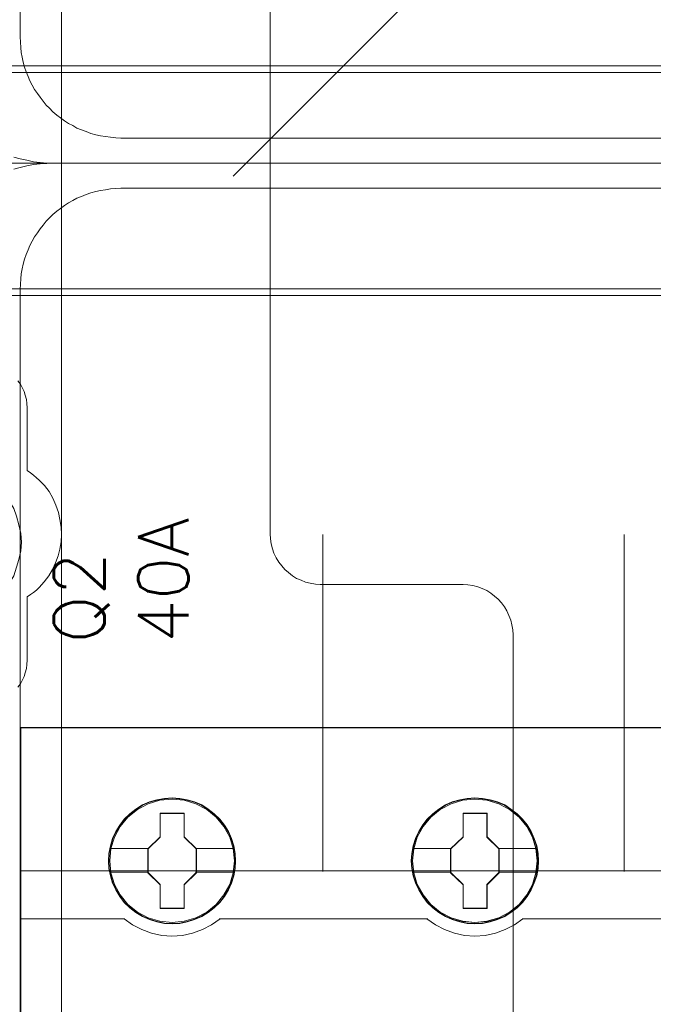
# Model space of a CAD drawing. Header units: millimetres. Extents: x 12819 to 17524, y -4386 to -1138.
# Tile 34 of 94: x 13068.14 to 13071.9, y -4211.56 to -4205.71. Entities that reach past the tile are written whole.
import ezdxf

# ---------------------------------------------------------------- set-up
doc = ezdxf.new("R2010")
doc.units = ezdxf.units.MM
doc.layers.get('0').update_dxf_attribs({"lineweight": 15})
for name, color, linetype, lineweight in [('30', 7, 'Continuous', 15), ('45', 7, 'Continuous', 15), ('5', 7, 'Continuous', 15), ('50', 7, 'Continuous', 15), ('60', 7, 'Continuous', 15)]:
    doc.layers.add(name, color=color, linetype=linetype, lineweight=lineweight)
doc.styles.get("Standard").update_dxf_attribs({"font": 'romans.shx', "width": 0.7, "oblique": 15})

# ---------------------------------------------------------------- blocks, each defined once
blk = doc.blocks.new('*U361')
at = {"layer": '5', "color": 7}
for points in [[(50.626053, -386.339993), (50.626053, -323.251474), (50.626053, -298.745591), (50.626053, -173.236429), (50.626053, -148.781921), (50.626053, -78.80915), (50.626053, -73.723024), (51.244753, -73.723024), (63.824993, -73.723024), (64.443693, -73.723024), (64.443693, -78.80915), (64.443693, -78.80915), (64.443693, -386.339993)], [(64.444011, -386.341156), (64.444011, -78.809169), (64.444011, -73.723024), (63.825252, -73.723024), (63.825252, -73.723024), (51.243807, -73.723024), (50.625047, -73.723024), (50.625047, -78.809169), (50.625047, -148.782201), (50.625047, -173.236799), (50.625047, -298.746429), (50.625047, -323.252402), (50.625047, -386.341156)], [(61.918671, -256.977976), (62.021801, -257.491783), (62.073366, -258.00559), (62.021801, -258.519396), (61.918671, -259.033203)], [(61.918671, -259.033203), (62.021801, -258.519396), (62.073366, -258.00559), (62.021801, -257.491783), (61.918671, -256.977976)], [(61.918671, -259.033203), (62.021801, -258.519396), (62.073366, -258.00559), (62.021801, -257.491783), (61.918671, -256.977976)]]:
    blk.add_lwpolyline(points, dxfattribs=at)
for points in [[(64.441749, -386.340811), (64.441749, -78.80939), (64.441749, -386.340811)], [(60.265975, -261.551393), (60.679093, -261.243081), (61.040571, -260.831998), (61.350409, -260.420916), (61.608608, -260.009833), (61.763527, -259.495979), (61.918446, -259.033511), (62.021726, -258.519658), (62.073366, -258.005804), (62.021726, -257.491951), (61.918446, -256.978097), (61.763527, -256.464244), (61.608608, -256.001776), (61.350409, -255.590693), (61.040571, -255.17961), (60.679093, -254.768527), (60.265975, -254.460215), (60.265975, -261.551393)]]:
    blk.add_lwpolyline(points, close=True, dxfattribs=at)
at = {"layer": '50', "color": 7}
blk.add_lwpolyline([(60.130251, -229.713175), (387.614136, -229.713175), (387.614136, -243.36617), (60.130251, -243.36617), (60.130251, -229.713175)], dxfattribs=at)
blk.add_lwpolyline([(60.541947, -230.123147), (387.204702, -230.123147), (387.204702, -242.953945), (60.541947, -242.953945), (60.541947, -230.123147)], close=True, dxfattribs=at)
blk = doc.blocks.new('*U362')
at = {"layer": '60', "color": 253}
blk.add_lwpolyline([(188.545501, -132.470777), (134.123575, -186.926533), (137.768579, -173.097304), (74.639145, -236.265982)], dxfattribs=at)
blk = doc.blocks.new('*U363')
at = {"layer": '50', "color": 7}
for points in [[(383.999269, -235.500099), (64.000731, -235.500099), (63.58073, -235.500099), (63.181729, -235.458064), (62.782729, -235.416029), (62.383728, -235.33196), (61.984727, -235.247891), (61.606727, -235.142804)], [(67.97014, -234.008879), (379.96686, -234.008879)], [(61.985145, -93.001856), (61.985145, -227.997848), (62.006145, -228.313112), (62.027145, -228.628375), (62.048145, -228.922622), (62.111145, -229.216868), (62.174145, -229.511114), (62.258145, -229.805361), (62.342145, -230.078589), (62.468145, -230.351818), (62.573145, -230.604029), (62.699144, -230.877258), (62.846144, -231.129469), (63.014144, -231.360662), (63.182144, -231.591856), (63.350144, -231.823049), (63.539144, -232.054243), (63.728144, -232.243401), (63.938143, -232.453577), (64.169143, -232.642735), (64.379143, -232.810876), (64.631143, -232.979017), (64.862143, -233.147158), (65.114142, -233.273263), (65.366142, -233.420386), (65.639142, -233.525474), (65.912142, -233.630562), (66.185141, -233.73565), (66.479141, -233.819721), (66.773141, -233.882773), (67.067141, -233.924808), (67.36114, -233.966844), (67.67614, -233.987861), (67.97014, -234.008879)]]:
    blk.add_lwpolyline(points, dxfattribs=at)
blk = doc.blocks.new('*U364')
at = {"layer": '30', "color": 7}
blk.add_lwpolyline([(76.841386, -213.482917), (76.841386, -235.500099), (50.011677, -235.500099), (50.011677, -208.507664)], dxfattribs=at)
blk.add_lwpolyline([(76.841386, -213.482917), (76.841386, -235.500099), (50.011677, -235.500099), (50.011677, -208.507664)], dxfattribs=at)
blk = doc.blocks.new('*U372')
at = {"layer": '50', "color": 7}
for points in [[(61.606727, -235.857393), (61.984727, -235.752306), (62.383728, -235.668237), (62.782729, -235.584168), (63.181729, -235.542133), (63.58073, -235.521116), (64.000731, -235.500099), (383.999269, -235.500099)], [(379.96686, -236.991318), (67.97014, -236.991318), (67.67614, -237.012336), (67.36114, -237.033354), (67.067141, -237.075389), (66.773141, -237.117424), (66.479141, -237.180477), (66.185141, -237.264547), (65.912142, -237.369635), (65.639142, -237.474723), (65.366142, -237.579811), (65.114142, -237.726934), (64.862143, -237.85304), (64.631143, -238.02118), (64.379143, -238.189321), (64.169143, -238.357462), (63.938143, -238.54662), (63.728144, -238.756796), (63.539144, -238.945954), (63.350144, -239.177148), (63.182144, -239.408341), (63.014144, -239.639535), (62.846144, -239.870729), (62.699144, -240.12294), (62.573145, -240.396168), (62.468145, -240.648379), (62.342145, -240.921608), (62.258145, -241.194837), (62.174145, -241.489083), (62.111145, -241.783329), (62.048145, -242.077576), (62.027145, -242.371822), (62.006145, -242.687086), (61.985145, -243.00235), (61.985145, -377.998341)], [(379.96686, -236.991318), (67.97014, -236.991318), (67.67614, -237.012337), (67.36114, -237.033356), (67.067141, -237.075394), (66.773141, -237.117431), (66.479141, -237.180488), (66.185141, -237.264563), (65.912142, -237.369657), (65.639142, -237.474751), (65.366142, -237.579845), (65.114142, -237.726976), (64.862143, -237.853089), (64.631143, -238.021239), (64.379143, -238.18939), (64.169143, -238.35754), (63.938143, -238.546709), (63.728144, -238.756897), (63.539144, -238.946066), (63.350144, -239.177273), (63.182144, -239.40848), (63.014144, -239.639687), (62.846144, -239.870893), (62.699144, -240.123119), (62.573145, -240.396363), (62.468145, -240.648589), (62.342145, -240.921833), (62.258145, -241.195077), (62.174145, -241.48934), (62.111145, -241.783604), (62.048145, -242.077867), (62.027145, -242.37213), (62.006145, -242.687412), (61.985145, -243.002694), (61.985145, -277.515554), (386.014855, -277.515554)], [(379.96686, -236.991318), (67.97014, -236.991318), (67.67614, -237.012337), (67.36114, -237.033356), (67.067141, -237.075394), (66.773141, -237.117431), (66.479141, -237.180488), (66.185141, -237.264563), (65.912142, -237.369657), (65.639142, -237.474751), (65.366142, -237.579845), (65.114142, -237.726976), (64.862143, -237.853089), (64.631143, -238.021239), (64.379143, -238.18939), (64.169143, -238.35754), (63.938143, -238.546709), (63.728144, -238.756897), (63.539144, -238.946066), (63.350144, -239.177273), (63.182144, -239.40848), (63.014144, -239.639687), (62.846144, -239.870893), (62.699144, -240.123119), (62.573145, -240.396363), (62.468145, -240.648589), (62.342145, -240.921833), (62.258145, -241.195077), (62.174145, -241.48934), (62.111145, -241.783604), (62.048145, -242.077867), (62.027145, -242.37213), (62.006145, -242.687412), (61.985145, -243.002694), (61.985145, -277.515554), (386.014855, -277.515554)], [(79.961787, -277.556101), (79.961787, -257.546274)], [(97.875092, -277.556101), (97.875092, -257.546274)]]:
    blk.add_lwpolyline(points, dxfattribs=at)
blk = doc.blocks.new('*U373')
at = {"layer": '30', "color": 7}
for points in [[(50.011677, -235.500099), (76.841386, -235.500099), (76.841386, -257.51728), (76.863763, -257.809942), (76.908516, -258.102604), (76.975646, -258.395266), (77.065153, -258.665416), (77.199414, -258.935565), (77.356051, -259.183202), (77.535065, -259.408327), (77.714079, -259.633451), (77.937846, -259.813551), (78.161613, -259.993651), (78.407757, -260.151238), (78.676278, -260.2638), (78.944799, -260.376362), (79.21332, -260.4439), (79.526594, -260.488925), (79.817492, -260.511437), (88.298275, -260.511437), (88.589173, -260.53395), (88.880071, -260.578974), (89.170968, -260.646512), (89.439489, -260.759074), (89.70801, -260.871636), (89.954154, -261.029224), (90.177921, -261.209323), (90.379312, -261.389423), (90.580703, -261.614547), (90.759717, -261.839672), (90.893977, -262.087309), (91.028237, -262.357458), (91.140121, -262.627608), (91.207251, -262.92027), (91.252005, -263.212932), (91.274382, -263.505594), (91.274382, -357.495097)], [(50.011677, -235.500099), (76.841386, -235.500099), (76.841386, -257.51728), (76.863763, -257.809942), (76.908516, -258.102604), (76.975646, -258.395266), (77.065153, -258.665416), (77.199414, -258.935565), (77.356051, -259.183202), (77.535065, -259.408327), (77.714079, -259.633451), (77.937846, -259.813551), (78.161613, -259.993651), (78.407757, -260.151238), (78.676278, -260.2638), (78.944799, -260.376362), (79.21332, -260.4439), (79.526594, -260.488925), (79.817492, -260.511437), (88.298275, -260.511437), (88.589173, -260.53395), (88.880071, -260.578974), (89.170968, -260.646512), (89.439489, -260.759074), (89.70801, -260.871636), (89.954154, -261.029224), (90.177921, -261.209323), (90.379312, -261.389423), (90.580703, -261.614547), (90.759717, -261.839672), (90.893977, -262.087309), (91.028237, -262.357458), (91.140121, -262.627608), (91.207251, -262.92027), (91.252005, -263.212932), (91.274382, -263.505594), (91.274382, -357.495097)], [(62.409866, -265.01477), (62.409866, -261.254622), (62.611269, -261.119527), (62.790294, -260.984432), (62.969319, -260.849337), (63.125966, -260.691726), (63.416881, -260.353988), (63.685418, -259.993734), (63.909199, -259.633481), (64.088224, -259.228195), (64.244871, -258.82291), (64.356761, -258.417625), (64.423895, -257.989823), (64.446273, -257.539506), (64.423895, -257.111705), (64.356761, -256.661388), (64.267249, -256.233587), (64.110602, -255.805785), (63.931577, -255.4005), (63.707796, -254.995215), (63.439259, -254.634961), (63.125966, -254.319739), (62.969319, -254.184644), (62.790294, -254.027033), (62.611269, -253.891938), (62.409866, -253.756843), (62.409866, -250.019211), (62.387488, -249.771536), (62.36511, -249.523862), (62.297976, -249.276188), (62.230842, -249.051029), (62.118951, -248.82587), (62.007061, -248.623228), (61.850414, -248.420585)], [(61.850414, -266.613396), (62.007061, -266.410753), (62.118951, -266.20811), (62.230842, -265.982952), (62.297976, -265.757793), (62.36511, -265.510119), (62.387488, -265.262444), (62.409866, -265.01477)]]:
    blk.add_lwpolyline(points, dxfattribs=at)
blk = doc.blocks.new('*U374')
at = {"layer": '45', "color": 7}
for points in [[(134.000293, -268.998482), (62.00098, -268.998482), (62.00098, -351.065128), (134.000293, -351.065128), (134.000293, -268.998482)], [(133.979934, -269.021008), (62.021338, -269.021008), (62.021338, -351.044855), (133.979934, -351.044855), (133.979934, -269.021008)], [(74.786179, -276.925887), (74.76379, -276.477772), (74.691025, -276.024125), (74.539897, -275.598138), (74.360783, -275.183217), (74.125696, -274.795957), (73.84583, -274.447423), (73.515589, -274.12655), (73.151763, -273.849936), (72.78234, -273.606515), (72.351347, -273.42395), (71.920354, -273.296707), (71.466971, -273.213723), (71.013589, -273.186061), (70.560206, -273.213723), (70.118019, -273.296707), (69.670233, -273.42395), (69.256032, -273.606515), (68.869817, -273.849936), (68.511589, -274.12655), (68.17575, -274.447423), (67.912676, -274.795957), (67.671992, -275.183217), (67.470489, -275.598138), (67.352945, -276.024125), (67.263388, -276.477772), (67.235401, -276.925887), (67.263388, -277.374003), (67.352945, -277.811053), (67.470489, -278.242572), (67.671992, -278.651961), (67.912676, -279.044753), (68.17575, -279.404352), (68.511589, -279.719692), (68.869817, -279.996307), (69.256032, -280.228663), (69.670233, -280.411228), (70.118019, -280.549535), (70.560206, -280.638052), (71.013589, -280.660181), (71.466971, -280.638052), (71.920354, -280.549535), (72.351347, -280.411228), (72.78234, -280.228663), (73.151763, -279.996307), (73.515589, -279.719692), (73.84583, -279.404352), (74.125696, -279.044753), (74.360783, -278.651961), (74.539897, -278.242572), (74.691025, -277.811053), (74.76379, -277.374003), (74.786179, -276.925887)], [(74.786179, -276.925887), (74.76379, -276.477772), (74.691025, -276.024125), (74.539897, -275.598138), (74.360783, -275.183217), (74.125696, -274.795957), (73.84583, -274.447423), (73.515589, -274.12655), (73.151763, -273.849936), (72.78234, -273.606515), (72.351347, -273.42395), (71.920354, -273.296707), (71.466971, -273.213723), (71.013589, -273.186061), (70.560206, -273.213723), (70.118019, -273.296707), (69.670233, -273.42395), (69.256032, -273.606515), (68.869817, -273.849936), (68.511589, -274.12655), (68.17575, -274.447423), (67.912676, -274.795957), (67.671992, -275.183217), (67.470489, -275.598138), (67.352945, -276.024125), (67.263388, -276.477772), (67.235401, -276.925887), (67.263388, -277.374003), (67.352945, -277.811053), (67.470489, -278.242572), (67.671992, -278.651961), (67.912676, -279.044753), (68.17575, -279.404352), (68.511589, -279.719692), (68.869817, -279.996307), (69.256032, -280.228663), (69.670233, -280.411228), (70.118019, -280.549535), (70.560206, -280.638052), (71.013589, -280.660181), (71.466971, -280.638052), (71.920354, -280.549535), (72.351347, -280.411228), (72.78234, -280.228663), (73.151763, -279.996307), (73.515589, -279.719692), (73.84583, -279.404352), (74.125696, -279.044753), (74.360783, -278.651961), (74.539897, -278.242572), (74.691025, -277.811053), (74.76379, -277.374003), (74.786179, -276.925887)], [(92.78318, -276.925887), (92.755197, -276.477772), (92.688039, -276.024125), (92.531337, -275.598138), (92.352248, -275.183217), (92.117194, -274.790425), (91.837368, -274.447423), (91.507173, -274.12655), (91.1434, -273.849936), (90.774029, -273.606515), (90.343097, -273.42395), (89.917762, -273.296707), (89.458847, -273.213723), (89.005529, -273.186061), (88.552211, -273.213723), (88.110086, -273.296707), (87.662364, -273.42395), (87.253818, -273.606515), (86.862062, -273.849936), (86.503885, -274.12655), (86.17369, -274.447423), (85.910653, -274.790425), (85.664407, -275.183217), (85.468528, -275.598138), (85.345405, -276.024125), (85.255861, -276.477772), (85.227878, -276.925887), (85.255861, -277.374003), (85.345405, -277.811053), (85.468528, -278.237039), (85.664407, -278.651961), (85.910653, -279.044753), (86.17369, -279.404352), (86.503885, -279.719692), (86.862062, -279.996307), (87.253818, -280.228663), (87.662364, -280.411228), (88.110086, -280.549535), (88.552211, -280.638052), (89.005529, -280.660181), (89.458847, -280.638052), (89.917762, -280.549535), (90.343097, -280.411228), (90.774029, -280.228663), (91.1434, -279.996307), (91.507173, -279.719692), (91.837368, -279.404352), (92.117194, -279.044753), (92.352248, -278.651961), (92.531337, -278.237039), (92.688039, -277.811053), (92.755197, -277.374003), (92.78318, -276.925887)], [(92.78318, -276.925887), (92.755197, -276.477772), (92.688039, -276.024125), (92.531337, -275.598138), (92.352248, -275.183217), (92.117194, -274.790425), (91.837368, -274.447423), (91.507173, -274.12655), (91.1434, -273.849936), (90.774029, -273.606515), (90.343097, -273.42395), (89.917762, -273.296707), (89.458847, -273.213723), (89.005529, -273.186061), (88.552211, -273.213723), (88.110086, -273.296707), (87.662364, -273.42395), (87.253818, -273.606515), (86.862062, -273.849936), (86.503885, -274.12655), (86.17369, -274.447423), (85.910653, -274.790425), (85.664407, -275.183217), (85.468528, -275.598138), (85.345405, -276.024125), (85.255861, -276.477772), (85.227878, -276.925887), (85.255861, -277.374003), (85.345405, -277.811053), (85.468528, -278.237039), (85.664407, -278.651961), (85.910653, -279.044753), (86.17369, -279.404352), (86.503885, -279.719692), (86.862062, -279.996307), (87.253818, -280.228663), (87.662364, -280.411228), (88.110086, -280.549535), (88.552211, -280.638052), (89.005529, -280.660181), (89.458847, -280.638052), (89.917762, -280.549535), (90.343097, -280.411228), (90.774029, -280.228663), (91.1434, -279.996307), (91.507173, -279.719692), (91.837368, -279.404352), (92.117194, -279.044753), (92.352248, -278.651961), (92.531337, -278.237039), (92.688039, -277.811053), (92.755197, -277.374003), (92.78318, -276.925887)], [(92.760559, -276.925872), (92.732736, -276.480188), (92.66596, -276.029002), (92.510148, -275.605326), (92.332079, -275.192656), (92.098362, -274.801994), (91.820128, -274.460853), (91.491811, -274.141721), (91.130107, -273.866608), (90.762838, -273.624508), (90.334357, -273.442932), (89.911441, -273.31638), (89.455137, -273.233846), (89.004398, -273.206335), (88.553659, -273.233846), (88.114049, -273.31638), (87.668874, -273.442932), (87.262652, -273.624508), (86.873124, -273.866608), (86.516984, -274.141721), (86.188668, -274.460853), (85.927128, -274.801994), (85.682282, -275.192656), (85.487518, -275.605326), (85.365095, -276.029002), (85.27606, -276.480188), (85.248237, -276.925872), (85.27606, -277.371557), (85.365095, -277.806236), (85.487518, -278.229911), (85.682282, -278.642582), (85.927128, -279.033244), (86.188668, -279.390891), (86.516984, -279.704521), (86.873124, -279.979635), (87.262652, -280.21073), (87.668874, -280.392305), (88.114049, -280.529862), (88.553659, -280.617899), (89.004398, -280.639908), (89.455137, -280.617899), (89.911441, -280.529862), (90.334357, -280.392305), (90.762838, -280.21073), (91.130107, -279.979635), (91.491811, -279.704521), (91.820128, -279.390891), (92.098362, -279.033244), (92.332079, -278.642582), (92.510148, -278.229911), (92.66596, -277.806236), (92.732736, -277.371557), (92.760559, -276.925872)], [(70.302189, -274.0871), (71.74313, -274.0871), (71.74313, -275.506193), (72.460775, -276.210196), (72.460775, -277.629289), (71.74313, -278.344378), (71.74313, -279.752384), (70.302189, -279.752384), (70.302189, -278.344378), (69.567592, -277.629289), (69.567592, -276.210196), (70.302189, -275.506193), (70.302189, -274.0871)], [(70.302189, -274.0871), (71.74313, -274.0871), (71.74313, -274.0871), (71.74313, -275.506193), (71.74313, -275.506193), (72.460775, -276.210196), (72.460775, -276.210196), (72.460775, -277.629289), (72.460775, -277.629289), (71.74313, -278.344378), (71.74313, -278.344378), (71.74313, -279.752384), (71.74313, -279.752384), (70.302189, -279.752384), (70.302189, -279.752384), (70.302189, -278.344378), (70.302189, -278.344378), (69.567592, -277.629289), (69.567592, -277.629289), (69.567592, -276.210196), (69.567592, -276.210196), (70.302189, -275.506193), (70.302189, -275.506193), (70.302189, -274.0871), (70.302189, -274.0871)], [(70.311635, -274.107374), (71.73117, -274.107374), (71.73117, -275.51631), (72.438154, -276.215274), (72.438154, -277.62421), (71.73117, -278.334182), (71.73117, -279.732111), (70.311635, -279.732111), (70.311635, -278.334182), (69.58795, -277.62421), (69.58795, -276.215274), (70.311635, -275.51631), (70.311635, -274.107374)], [(88.298633, -274.0871), (89.735045, -274.0871), (89.735045, -275.506453), (90.453251, -276.205041), (90.453251, -277.629938), (89.735045, -278.345159), (89.735045, -279.747879), (88.298633, -279.747879), (88.298633, -278.345159), (87.557806, -277.629938), (87.557806, -276.205041), (88.298633, -275.506453), (88.298633, -274.0871)], [(88.298633, -274.0871), (89.735045, -274.0871), (89.735045, -274.0871), (89.735045, -275.506453), (89.735045, -275.506453), (90.453251, -276.205041), (90.453251, -276.205041), (90.453251, -277.629938), (90.453251, -277.629938), (89.735045, -278.345159), (89.735045, -278.345159), (89.735045, -279.747879), (89.735045, -279.747879), (88.298633, -279.747879), (88.298633, -279.747879), (88.298633, -278.345159), (88.298633, -278.345159), (87.557806, -277.629938), (87.557806, -277.629938), (87.557806, -276.205041), (87.557806, -276.205041), (88.298633, -275.506453), (88.298633, -275.506453), (88.298633, -274.0871), (88.298633, -274.0871)], [(88.309678, -274.107374), (89.723647, -274.107374), (89.723647, -275.515995), (90.430631, -276.209301), (90.430631, -277.623425), (89.723647, -278.333239), (89.723647, -279.725353), (88.309678, -279.725353), (88.309678, -278.333239), (87.580427, -277.623425), (87.580427, -276.209301), (88.309678, -275.515995), (88.309678, -274.107374)]]:
    blk.add_lwpolyline(points, close=True, dxfattribs=at)
at = {"layer": '45', "color": 139}
for points in [[(134.000293, -268.998482), (62.00098, -268.998482), (62.00098, -351.065128), (134.000293, -351.065128), (134.000293, -268.998482)], [(74.718317, -276.919742), (74.645567, -276.200255), (74.438508, -275.519509), (74.091545, -274.88304), (73.632659, -274.329588), (73.073041, -273.875758), (72.42948, -273.538152), (71.735554, -273.322306), (71.013647, -273.255892), (70.29174, -273.322306), (69.60341, -273.538152), (68.95985, -273.875758), (68.394636, -274.329588), (67.935749, -274.88304), (67.594383, -275.519509), (67.381728, -276.200255), (67.314574, -276.919742), (67.381728, -277.633695), (67.594383, -278.32551), (67.935749, -278.95091), (68.394636, -279.509896), (68.95985, -279.963727), (69.60341, -280.301332), (70.29174, -280.511644), (71.013647, -280.583593), (71.735554, -280.511644), (72.42948, -280.301332), (73.073041, -279.963727), (73.632659, -279.509896), (74.091545, -278.95091), (74.438508, -278.32551), (74.645567, -277.633695), (74.718317, -276.919742)], [(92.710794, -276.925374), (92.638032, -276.206108), (92.43094, -275.520039), (92.089518, -274.889298), (91.624961, -274.330483), (91.065253, -273.876792), (90.427186, -273.53929), (89.727552, -273.329043), (89.005529, -273.26265), (88.283506, -273.329043), (87.589468, -273.53929), (86.951402, -273.876792), (86.391694, -274.330483), (85.927137, -274.889298), (85.580118, -275.520039), (85.373026, -276.206108), (85.300264, -276.925374), (85.373026, -277.639107), (85.580118, -278.325176), (85.927137, -278.955917), (86.391694, -279.509199), (86.951402, -279.96289), (87.589468, -280.300392), (88.283506, -280.516171), (89.005529, -280.588098), (89.727552, -280.516171), (90.427186, -280.300392), (91.065253, -279.96289), (91.624961, -279.509199), (92.089518, -278.955917), (92.43094, -278.325176), (92.638032, -277.639107), (92.710794, -276.925374)], [(92.710794, -276.919742), (92.632423, -276.200255), (92.425302, -275.519509), (92.08383, -274.88304), (91.624804, -274.329588), (91.065015, -273.875758), (90.421258, -273.538152), (89.721522, -273.322306), (89.004992, -273.255892), (88.282865, -273.322306), (87.588726, -273.538152), (86.950567, -273.875758), (86.385181, -274.329588), (85.926154, -274.88304), (85.584683, -275.519509), (85.371963, -276.200255), (85.304788, -276.919742), (85.371963, -277.633695), (85.584683, -278.32551), (85.926154, -278.95091), (86.385181, -279.509896), (86.950567, -279.963727), (87.588726, -280.301332), (88.282865, -280.511644), (89.004992, -280.583593), (89.721522, -280.511644), (90.421258, -280.301332), (91.065015, -279.963727), (91.624804, -279.509896), (92.08383, -278.95091), (92.425302, -278.32551), (92.632423, -277.633695), (92.710794, -276.919742)]]:
    blk.add_lwpolyline(points, close=True, dxfattribs=at)
at = {"layer": '45', "color": 59}
blk.add_lwpolyline([(74.763559, -276.925872), (74.741303, -276.480188), (74.668974, -276.029002), (74.518752, -275.605326), (74.340711, -275.192656), (74.107033, -274.807497), (73.828844, -274.460853), (73.500581, -274.141721), (73.138935, -273.866608), (72.771726, -273.624508), (72.343315, -273.442932), (71.914904, -273.31638), (71.464238, -273.233846), (71.013572, -273.206335), (70.562906, -273.233846), (70.123368, -273.31638), (69.678265, -273.442932), (69.266546, -273.624508), (68.882645, -273.866608), (68.526563, -274.141721), (68.192737, -274.460853), (67.931239, -274.807497), (67.691997, -275.192656), (67.491701, -275.605326), (67.374861, -276.029002), (67.285841, -276.480188), (67.258022, -276.925872), (67.285841, -277.371557), (67.374861, -277.806236), (67.491701, -278.235414), (67.691997, -278.642582), (67.931239, -279.033244), (68.192737, -279.390891), (68.526563, -279.704521), (68.882645, -279.979635), (69.266546, -280.21073), (69.678265, -280.392305), (70.123368, -280.529862), (70.562906, -280.617899), (71.013572, -280.639908), (71.464238, -280.617899), (71.914904, -280.529862), (72.343315, -280.392305), (72.771726, -280.21073), (73.138935, -279.979635), (73.500581, -279.704521), (73.828844, -279.390891), (74.107033, -279.033244), (74.340711, -278.642582), (74.518752, -278.235414), (74.668974, -277.806236), (74.741303, -277.371557), (74.763559, -276.925872)], close=True, dxfattribs=at)
at = {"layer": '45', "color": 7}
for points in [[(67.307787, -276.193279), (69.612833, -276.193279)], [(72.415534, -276.193279), (74.718317, -276.193279)], [(85.300264, -276.188774), (87.603048, -276.188774)], [(90.405748, -276.188774), (92.710794, -276.188774)], [(67.307787, -277.601153), (69.612833, -277.601153)], [(72.415534, -277.601153), (74.718317, -277.601153)], [(85.300264, -277.601153), (87.603048, -277.601153)], [(90.405748, -277.601153), (92.710794, -277.601153)]]:
    blk.add_lwpolyline(points, dxfattribs=at)
at = {"layer": '45', "color": 139}
for points in [[(62.00098, -280.362838), (68.214876, -280.362838)], [(68.169635, -280.362838), (68.668878, -280.718974), (69.218607, -281.00618), (69.796384, -281.224457), (70.402207, -281.350828), (71.008031, -281.396781), (71.630683, -281.350828), (72.236507, -281.224457), (72.814283, -281.00618), (73.358403, -280.718974), (73.863256, -280.362838)], [(73.818015, -280.362838), (86.202829, -280.362838)], [(86.157587, -280.362838), (86.662144, -280.718974), (87.205944, -281.00618), (87.783381, -281.224457), (88.394455, -281.350828), (88.999923, -281.396781), (89.622209, -281.350828), (90.227677, -281.224457), (90.805114, -281.00618), (91.348914, -280.718974), (91.853471, -280.362838)], [(91.808229, -280.362838), (104.193043, -280.362838)]]:
    blk.add_lwpolyline(points, dxfattribs=at)

msp = doc.modelspace()

# ---------------------------------------------------------------- block references
at = {"xscale": 0.1000000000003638, "yscale": 0.1000000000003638, "zscale": 0.1000000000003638}
for name in ['*U361', '*U362', '*U364', '*U363', '*U373', '*U372']:
    msp.add_blockref(name, (13061.9398, -4183.0131), dxfattribs=at)
ref = msp.add_blockref('*U374', (13061.9398, -4183.0131), dxfattribs=dict(xscale=0.1000000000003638, yscale=0.1000000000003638, zscale=0.1000000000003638))
ref.add_attrib('Oznakowanie', 'Q2', (13068.6398, -4209.4131), dxfattribs={"height": 0.3, "rotation": 90, "flags": 2})
ref.add_attrib('Pr¹d znamionowy', '40A', (13069.1398, -4209.4131), dxfattribs={"height": 0.3, "rotation": 90, "flags": 2})

doc.saveas('drawing.dxf')
